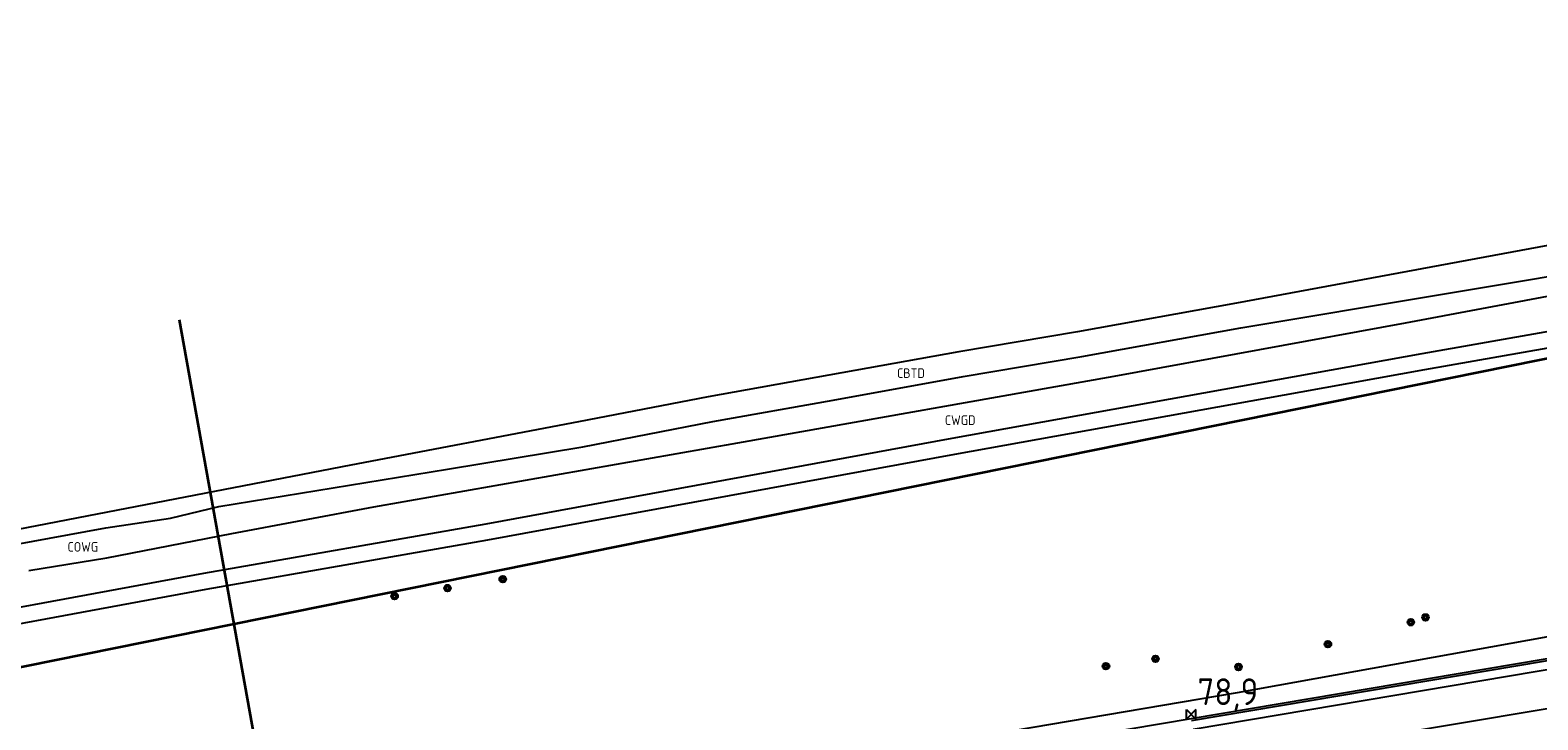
# Model space of a CAD drawing. Extents: x 143041 to 144480, y 457187 to 457942.
# Tile 13 of 20: x 143804 to 143945, y 457638 to 457703. Entities that reach past the tile are written whole.
import ezdxf
from ezdxf.enums import TextEntityAlignment as Align

# ---------------------------------------------------------------- set-up
doc = ezdxf.new("R2010")
doc.units = 0
doc.header["$LTSCALE"] = 4
doc.linetypes.add('STIPPELGROF', pattern=[0.75, 0.5, -0.25])
doc.layers.get('0').update_dxf_attribs({"linetype": 'CONTINUOUS'})
for name, color, linetype in [('CBTD', 7, 'CONTINUOUS'), ('COWG', 7, 'CONTINUOUS'), ('CWGD', 7, 'CONTINUOUS'), ('G_BTD', 3, 'CONTINUOUS'), ('G_OWG', 6, 'CONTINUOUS'), ('G_WGD', 7, 'CONTINUOUS'), ('PPALHM', 10, 'CONTINUOUS'), ('PVGO', 102, 'CONTINUOUS')]:
    doc.layers.add(name, color=color, linetype=linetype)
doc.layers.add('meetgrens', color=10, linetype='STIPPELGROF', lineweight=35)
doc.layers.add('profiel lijnen om te meten', color=6, linetype='CONTINUOUS', lineweight=35)
doc.styles.add('ISO', font='ISO')

# ---------------------------------------------------------------- blocks, each defined once
blk = doc.blocks.new('boom')
at = {"color": 0}
for radius in [0.315, 0.225, 0.135]:
    blk.add_circle((0, 0), radius, dxfattribs=at)
blk = doc.blocks.new('kilometerpaal')
at = {"color": 0}
for p, q in [((-0.44, 0.44), (0.44, -0.44)), ((-0.44, -0.44), (-0.44, 0.44)), ((0.44, 0.44), (-0.44, -0.44)), ((0.44, -0.44), (0.44, 0.44))]:
    blk.add_line(p, q, dxfattribs=at)
at = {"color": 0, "style": 'ISO'}
blk.add_attdef('KILOMETERPAAL', (0.59, 0.87), '', height=2.5, dxfattribs=at)

msp = doc.modelspace()

# ---------------------------------------------------------------- linework, layer by layer
at = {"layer": 'G_BTD', "linetype": 'Continuous', "transparency": 33554687}
msp.add_lwpolyline([(144055.848, 457702.909), (144040.011, 457699.718), (144027.444, 457697.553), (144008.855, 457694.132), (143999.573, 457692.42), (143989.833, 457690.925), (143980.246, 457689.763), (143951.198, 457683.698), (143917.038, 457677.386), (143902.147, 457674.706), (143891.036, 457672.836), (143878.865, 457670.634), (143867.589, 457668.631), (143855.453, 457666.264), (143834.155, 457662.215), (143810.426, 457657.644), (143792.485, 457654.196), (143782.815, 457652.511), (143773.609, 457650.778), (143765.021, 457649.179), (143752.942, 457647.409), (143717.591, 457635.165)], dxfattribs=at)
at = {"layer": 'G_OWG', "linetype": 'Continuous', "transparency": 33554687}
for points in [[(143802.57, 457654.79), (143811.24, 457656.37), (143817.28, 457657.27), (143821.79, 457658.35), (143843.21, 457661.85), (143855.87, 457663.95), (143868.02, 457666.32), (143879.28, 457668.32), (143891.44, 457670.52), (143902.55, 457672.39), (143917.44, 457675.07), (143954.62, 457681.28), (143982.61, 457686.9), (144000, 457690.108), (144009.28, 457691.82), (144027.888, 457695.244), (144041.514, 457697.982), (144055.892, 457700.52)], [(143788.564, 457644.701), (143820.614, 457650.618), (143834.878, 457653.113), (143846.978, 457655.23), (143890.681, 457663.259), (143923.062, 457669.08), (143934.66, 457671.166), (143976.2, 457678.468), (143984.032, 457679.872), (143984.095, 457679.883), (144000.265, 457682.782), (144011.546, 457684.811), (144019.89, 457686.312), (144029.389, 457688.255), (144036.7, 457689.514), (144043.104, 457690.022), (144048.069, 457690.208), (144051.451, 457690.407), (144054.791, 457690.898), (144056.653, 457691.222)], [(143745.729, 457613.985), (143758.163, 457615.312), (143801.565, 457622.403), (143822.653, 457625.324), (143852.58, 457630.02), (143917.124, 457640.953), (143948.091, 457646.554), (143970.006, 457650.857), (143993.919, 457655.535), (144006.215, 457657.719), (144010.088, 457658.407)], [(143517.301, 457571.86), (143615.597, 457588.468), (143651.941, 457594.605), (143714.413, 457605.121), (143714.725, 457605.174), (143811.857, 457621.549), (143812.616, 457621.677), (143912.792, 457638.538), (144006.778, 457654.366), (144010.6, 457655.009), (144010.612, 457655.011)], [(143912.824, 457638.341), (144006.811, 457654.169), (144010.642, 457654.814)]]:
    msp.add_lwpolyline(points, dxfattribs=at)
at = {"layer": 'G_WGD', "linetype": 'Continuous', "transparency": 33554687}
for points in [[(143804.04, 457652.38), (143811.34, 457653.56), (143823.03, 457655.83), (143836.31, 457658.32), (143870.36, 457664.3), (143905.58, 457670.56), (143932.85, 457675.53), (143962.9, 457681.18), (143985.71, 457685.34), (144000, 457687.79), (144000.142, 457687.815), (144028.477, 457693.119), (144042.257, 457695.661)], [(144043.048, 457691.522), (144036.514, 457691.004), (144029.09, 457689.725), (144019.578, 457687.78), (144000, 457684.258), (143975.97, 457679.95), (143934.38, 457672.64), (143890.39, 457664.73), (143846.79, 457656.72), (143820.38, 457652.1), (143788.26, 457646.17), (143784.02, 457645.37), (143780.08, 457644.63), (143776.07, 457643.8), (143772.5, 457643.09), (143768.97, 457642.4), (143765.89, 457641.62), (143762.91, 457640.87), (143754.72, 457638.36), (143751.83, 457637.34), (143746.85, 457635.44), (143741.67, 457633.31), (143740.672, 457632.913)], [(143912.958, 457637.552), (144006.944, 457653.38), (144010.764, 457654.023)], [(143913.554, 457634.033), (143922.8, 457635.57), (143968.271, 457643.179), (144004.51, 457649.291), (144011.322, 457650.413)]]:
    msp.add_lwpolyline(points, dxfattribs=at)
at = {"layer": 'meetgrens', "linetype": 'Continuous', "transparency": 33554687, "flags": 128}
msp.add_lwpolyline([(143075.027, 457356.533), (143042.65, 457414.581), (143193.047, 457496.462), (143334.975, 457548.68), (144000.721, 457683.278), (144026.309, 457589.206), (143574.463, 457525.278), (143351.72, 457478.805), (143253.029, 457455.154), (143123.798, 457387.023), (143075.027, 457356.533), (143042.65, 457414.581)], dxfattribs=at)
at = {"layer": 'profiel lijnen om te meten', "linetype": 'Continuous'}
msp.add_lwpolyline([(143818.093, 457675.833), (143842.873, 457537.82)], dxfattribs=at)

# ---------------------------------------------------------------- block references
at = {"layer": 'PPALHM', "transparency": 33554687}
ref = msp.add_blockref('kilometerpaal', (143912.785, 457638.921), dxfattribs=at)
ref.add_attrib('Puntnummer', '78,9', (143913.376, 457639.789), dxfattribs={"layer": '0', "height": 2.5, "style": 'ISO'})
at = {"layer": 'PVGO', "transparency": 33554687}
for p in [(143848.368, 457651.568), (143843.195, 457650.731), (143838.251, 457649.97), (143933.337, 457647.536), (143934.706, 457647.992), (143925.578, 457645.482), (143904.811, 457643.428), (143909.451, 457644.113), (143917.21, 457643.352)]:
    msp.add_blockref('boom', p, dxfattribs=at)

# ---------------------------------------------------------------- texts
at = {"layer": 'CBTD', "transparency": 33554687, "style": 'ISO'}
msp.add_text('CBTD', height=0.9, dxfattribs=at).set_placement((143886.563, 457670.833), align=Align.MIDDLE_CENTER)
at = {"layer": 'COWG', "transparency": 33554687, "style": 'ISO'}
msp.add_text('COWG', height=0.9, dxfattribs=at).set_placement((143809.083, 457654.586), align=Align.MIDDLE_CENTER)
at = {"layer": 'CWGD', "transparency": 33554687, "style": 'ISO'}
msp.add_text('CWGD', height=0.9, dxfattribs=at).set_placement((143891.171, 457666.435), align=Align.MIDDLE_CENTER)

doc.saveas('drawing.dxf')
